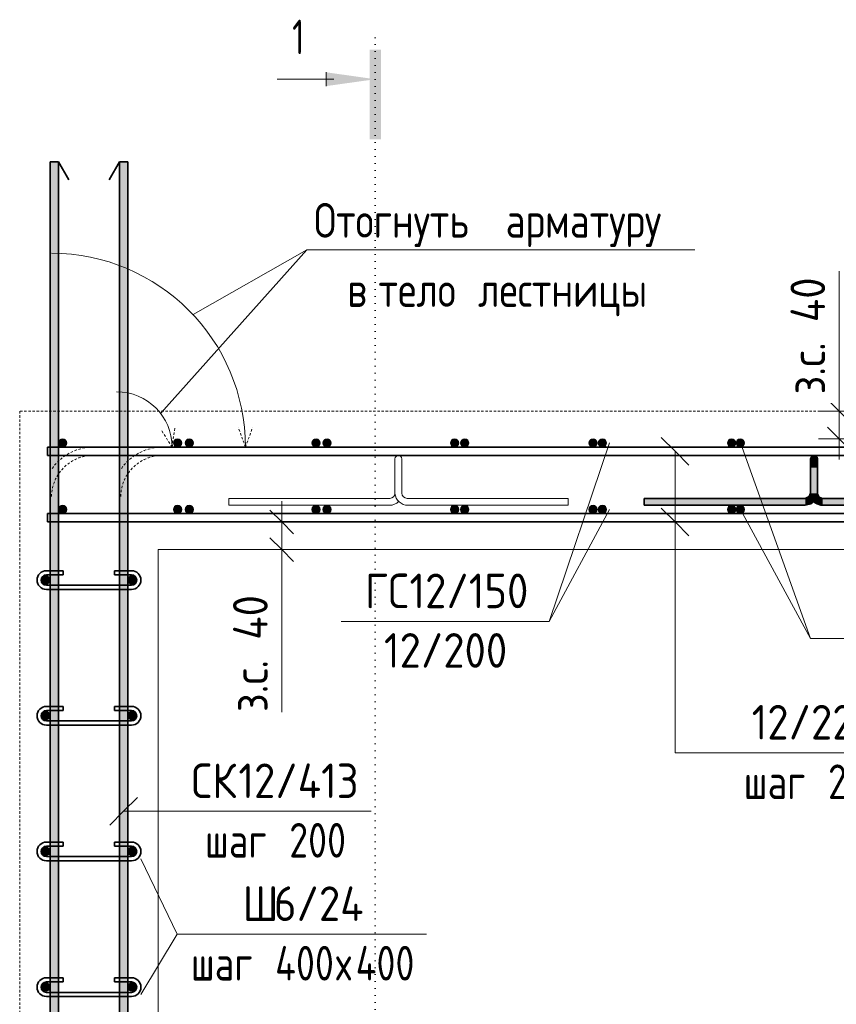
# Model space of a CAD drawing. Header units: millimetres. Extents: x 20745 to 44684, y -2139 to 75713.
# Tile 13 of 28: x 36432 to 37611, y -877 to 545. Entities that reach past the tile are written whole.
import ezdxf

# ---------------------------------------------------------------- set-up
doc = ezdxf.new("R2010")
doc.units = ezdxf.units.MM
doc.linetypes.add('01 Штриховая _4 мм_', pattern=[6, 3.5, -2.5])
doc.linetypes.add('04 Пунктир 10мм', pattern=[10, 0, -10])
for name, color, linetype, lineweight in [('AA_Dim', 7, 'Continuous', 9), ('AA_Dim-20', 7, 'Continuous', 9), ('AA_Linii', 7, 'Continuous', 9), ('AA_Oformlenie', 7, 'Continuous', 9), ('AA_Razrez', 7, 'Continuous', 9), ('AA_Vinoska', 7, 'Continuous', 9), ('AF_Element', 7, 'Continuous', 60), ('AF_Element_Опалубка', 7, 'Continuous', 20), ('AF_Perekritie_Опалубка', 7, 'Continuous', 20), ('AF_Stena_Опалубка', 7, 'Continuous', 20), ('KR_Armatura', 7, 'Continuous', 20), ('KR_Armatura_Tonkie', 7, 'Continuous', 20)]:
    doc.layers.add(name, color=color, linetype=linetype, lineweight=lineweight)
doc.styles.add('GOST Common', font='GOST_Common.ttf', dxfattribs={"width": 0.85, "height": 50})
doc.styles.add('ISOCPEUR_1', font='isocpeur.ttf', dxfattribs={"width": 0.7, "height": 50})
doc.styles.add('ISOCPEUR_2', font='isocpeur.ttf', dxfattribs={"width": 0.9, "height": 50})
doc.styles.add('ISOCPEUR_3', font='isocpeur.ttf', dxfattribs={"width": 0.8, "height": 50})
doc.dimstyles.new('01_Точн_3_знака__непрозр__З_С_', dxfattribs={"dimscale": 304.8, "dimtxt": 49.799059, "dimasz": 0.111549, "dimexe": 0.098425, "dimexo": 0.065617, "dimgap": 0.016404, "dimtad": 1, "dimdec": 3, "dimrnd": 0.001, "dimdsep": 46, "dimtxsty": 'ISOCPEUR_2', "dimblk1": 'OBLIQUE', "dimblk2": 'OBLIQUE', "dimsah": 1, "dimcen": 0.09, "dimdle": 0.098425, "dimazin": 0, "dimtfac": 1, "dimtdec": 4, "dimtix": 1, "dimtmove": 1, "dimatfit": 3, "dimfxl": 1, "dimtvp": 1, "dimtfill": 1, "dimtolj": 1, "dimtzin": 0, "dimlwd": 18, "dimlwe": 18, "dimarcsym": 2})

# ---------------------------------------------------------------- blocks, each defined once
blk = doc.blocks.new('Лестница тип 2 ед2 - Лестница тип 2 ед1-3683842-Сечение 3')
at = {"layer": 'AF_Element', "lineweight": 20}
for p, q in [((74915.000001, -220), (73025.000001, -220)), ((73025.000001, -220), (73025.000001, -1460))]:
    blk.add_line(p, q, dxfattribs=at)
blk = doc.blocks.new('351_Ряд стержней П переменный шаг _НесАрм_РабПлоск_ - Тип 1-V9-Сечение 3')
at = {"layer": 'KR_Armatura_Tonkie', "lineweight": 35}
h = blk.add_hatch(color=256, dxfattribs=at)
h.paths.add_polyline_path([(72879, -1654), (72881, -1654), (72880.8, -1529.5), (72878, -1536.4), (72877, -1544), (72877, -1654), (72878, -1654)])
h.paths.add_polyline_path([(72869, -1526.9), (72870.8, -1522.7), (72878, -1513.8), (72881, -1511.5), (72880.8, 340), (72869, 340), (72869, -1526.7)])
h = blk.add_hatch(color=256, dxfattribs=at)
h.paths.add_polyline_path([(72969, -1654), (72981, -1654), (72980.8, -1514), (72969, -1514), (72969, -1651.2)])
h.paths.add_polyline_path([(72969, -1502), (72981, -1502), (72980.8, 340), (72969, 340), (72969, -1499)])
for points in [[(72911, -1696), (72911, -1684), (72902.7, -1682.8), (72896, -1680), (72889.8, -1675.2), (72885, -1669), (72882, -1661.8), (72880.8, -1654), (72877, -1654), (72877.2, -1678.4), (72881.8, -1684.1), (72890.5, -1690.6), (72900.1, -1694.6), (72909.4, -1695.8)], [(72939, -1696), (72949.9, -1694.6), (72960, -1690.4), (72969.1, -1683.2), (72975.6, -1674.5), (72979.6, -1664.9), (72980.8, -1654), (72969, -1654), (72967.8, -1662.3), (72965, -1669), (72960.2, -1675.2), (72954, -1680), (72946.8, -1683), (72939, -1684.2), (72939, -1695.8)], [(72918.2, -1696), (72939, -1695.8), (72939, -1684), (72911, -1684.2), (72911, -1696)]]:
    blk.add_hatch(color=256, dxfattribs=at).paths.add_polyline_path(points)
for p, q in [((72869, 340), (72869, -1654)), ((72881, 340), (72869, 340)), ((72869, 340), (72881, 340)), ((72869, 340), (72869, -1654)), ((72881, 340), (72869, 340)), ((72869, 340), (72881, 340)), ((72869, 340), (72869, -1654)), ((72881, 340), (72869, 340)), ((72869, 340), (72881, 340)), ((72881, -1654), (72881, 340)), ((72881, 340), (72896, 314)), ((72881, -1654), (72881, 340)), ((72881, 340), (72896, 314)), ((72881, -1654), (72881, 340)), ((72881, 340), (72896, 314)), ((72969, 340), (72954, 314)), ((72969, 340), (72954, 314)), ((72969, 340), (72954, 314)), ((72969, 340), (72969, -1654)), ((72969, 340), (72981, 340)), ((72981, 340), (72969, 340)), ((72969, 340), (72969, -1654)), ((72969, 340), (72981, 340)), ((72981, 340), (72969, 340)), ((72969, 340), (72969, -1654)), ((72969, 340), (72981, 340)), ((72981, 340), (72969, 340)), ((72981, -1654), (72981, 340)), ((72981, -1654), (72981, 340)), ((72981, -1654), (72981, 340)), ((72939, -1684), (72911, -1684)), ((72939, -1684), (72911, -1684)), ((72939, -1684), (72911, -1684)), ((72911, -1696), (72939, -1696)), ((72911, -1696), (72939, -1696)), ((72911, -1696), (72939, -1696))]:
    blk.add_line(p, q, dxfattribs=at)
at = {"layer": 'KR_Armatura_Tonkie', "lineweight": 35, "flags": 128}
for points in [[(72869, -1654), (72871, -1666.7), (72876.7, -1678.2), (72885.6, -1687.4), (72896.9, -1693.5), (72909.5, -1696), (72911, -1696)], [(72869, -1654), (72871, -1666.7), (72876.7, -1678.2), (72885.6, -1687.4), (72896.9, -1693.5), (72909.5, -1696), (72911, -1696)], [(72869, -1654), (72871, -1666.7), (72876.7, -1678.2), (72885.6, -1687.4), (72896.9, -1693.5), (72909.5, -1696), (72911, -1696)], [(72911, -1684), (72900.3, -1682), (72891.1, -1676.4), (72884.4, -1667.9), (72881.2, -1657.5), (72881, -1654)], [(72911, -1684), (72900.3, -1682), (72891.1, -1676.4), (72884.4, -1667.9), (72881.2, -1657.5), (72881, -1654)], [(72911, -1684), (72900.3, -1682), (72891.1, -1676.4), (72884.4, -1667.9), (72881.2, -1657.5), (72881, -1654)], [(72939, -1696), (72951.7, -1694), (72963.2, -1688.3), (72972.4, -1679.4), (72978.5, -1668.1), (72981, -1655.5), (72981, -1654)], [(72969, -1654), (72967, -1664.7), (72961.4, -1673.9), (72952.9, -1680.6), (72942.5, -1683.8), (72939, -1684)], [(72939, -1696), (72951.7, -1694), (72963.2, -1688.3), (72972.4, -1679.4), (72978.5, -1668.1), (72981, -1655.5), (72981, -1654)], [(72969, -1654), (72967, -1664.7), (72961.4, -1673.9), (72952.9, -1680.6), (72942.5, -1683.8), (72939, -1684)], [(72939, -1696), (72951.7, -1694), (72963.2, -1688.3), (72972.4, -1679.4), (72978.5, -1668.1), (72981, -1655.5), (72981, -1654)], [(72969, -1654), (72967, -1664.7), (72961.4, -1673.9), (72952.9, -1680.6), (72942.5, -1683.8), (72939, -1684)]]:
    blk.add_lwpolyline(points, dxfattribs=at)
blk = doc.blocks.new('261_Лягушка _НесАрм_РабПлоск_ - 10 А240-3729258-Сечение 3')
at = {"layer": 'KR_Armatura_Tonkie', "lineweight": 35}
for points in [[(73967, -101.5), (73977, -101.5), (73976.8, -87.7), (73976, -86), (73975.3, -85.3), (73974.1, -84.5), (73973.2, -84.2), (73971.6, -84), (73970.3, -84.3), (73969.4, -84.7), (73967.9, -86.2), (73967.7, -86.5), (73967.1, -88.4), (73967, -89.6), (73967, -101.2)], [(73973.3, -138.5), (73977, -138.5), (73976.8, -101.5), (73967, -101.5), (73967.2, -138.5), (73972, -138.5)], [(73959.5, -156), (73966.5, -154.4), (73972, -150.7), (73968.2, -144.7), (73967, -138.5), (73964.6, -143.9), (73959.5, -146.2), (73959.5, -155.8)], [(73984.5, -156), (73984.5, -146), (73979.1, -143.6), (73976.8, -138.5), (73967, -138.5), (73968.6, -145.5), (73972.1, -150.9), (73978.1, -154.7), (73983.6, -155.8)], [(73919.7, -156), (73959.5, -155.8), (73959.5, -146), (73727, -146.2), (73727, -156), (73745.5, -156)], [(74006.8, -156), (74217, -155.8), (74217, -146), (73984.5, -146.2), (73984.5, -156), (73985.1, -156)]]:
    blk.add_hatch(color=256, dxfattribs=at).paths.add_polyline_path(points)
for p, q in [((73967, -101.5), (73967, -138.5)), ((73967, -101.5), (73967, -138.5)), ((73977, -138.5), (73977, -101.5)), ((73977, -138.5), (73977, -101.5)), ((73959.5, -146), (73727, -146)), ((73727, -146), (73727, -156)), ((73727, -156), (73727, -146)), ((73727, -156), (73959.5, -156)), ((74217, -146), (73984.5, -146)), ((73984.5, -156), (74217, -156)), ((74217, -156), (74217, -146)), ((74217, -146), (74217, -156))]:
    blk.add_line(p, q, dxfattribs=at)
at = {"layer": 'KR_Armatura_Tonkie', "lineweight": 35, "flags": 128}
for points in [[(73967, -89), (73968.9, -85.1), (73973, -84.1), (73976.5, -86.7), (73977, -89)], [(73967, -89), (73967, -90.9), (73967, -96.1), (73967, -101.5)], [(73977, -89), (73975.1, -92.9), (73971, -93.9), (73967.5, -91.3), (73967, -89)], [(73967, -101.5), (73967, -94.8), (73967, -90.2), (73967, -89)], [(73977, -101.5), (73977, -94.8), (73977, -90.2), (73977, -89)], [(73977, -89), (73977, -90.9), (73977, -96.1), (73977, -101.5)], [(73959.5, -156), (73967.5, -154.1), (73973.7, -148.7), (73976.8, -141), (73977, -138.5)], [(73967, -138.5), (73965.1, -143.5), (73960.4, -145.9), (73959.5, -146)], [(73967, -138.5), (73968.9, -146.5), (73974.3, -152.7), (73982, -155.8), (73984.5, -156)], [(73984.5, -146), (73979.5, -144.1), (73977.1, -139.4), (73977, -138.5)]]:
    blk.add_lwpolyline(points, dxfattribs=at)
blk = doc.blocks.new('ЭУ_Лягушка вид_1 - 12мм-3783548-Сечение 3')
at = {"layer": 'AA_Oformlenie'}
for p, q in [((74567, -89), (74567, -138.5)), ((74577, -138.5), (74577, -89)), ((74327, -146), (74327, -156)), ((74559.5, -146), (74327, -146)), ((74327, -156), (74559.5, -156)), ((74817, -146), (74584.5, -146)), ((74584.5, -156), (74817, -156)), ((74817, -156), (74817, -146))]:
    blk.add_line(p, q, dxfattribs=at)
for centre, radius, start, end in [((74572, -89), 5, 0, 180), ((74559.5, -138.5), 7.5, 270, 356.0986), ((74585.6, -137.3), 18.7, 185.2148, 270), ((74584.5, -138.5), 7.5, 180, 270), ((74559.5, -138.5), 17.5, 270, 316.9756)]:
    blk.add_arc(centre, radius, start, end, dxfattribs=at)
blk = doc.blocks.new('Разрез - Номер узла_ спереди-394134-Сечение 3')
at = {"layer": 'AA_Razrez'}
for points in [[(73346.6, 372.8), (73330.6, 372.8), (73330.6, 502), (73346.6, 502)], [(73267.8, 449.5), (73267.8, 469.4), (73338.5, 459.4)]]:
    blk.add_hatch(color=256, dxfattribs=at).paths.add_polyline_path(points)
for p, q in [((73267.8, 469.4), (73267.8, 449.5)), ((73278.5, 459.4), (73196.6, 459.4))]:
    blk.add_line(p, q, dxfattribs=at)
blk = doc.blocks.new('010_Текст с выноской - Текст 2 строки-3693531-Сечение 3')
at = {"layer": 'AA_Vinoska'}
blk.add_line((73239.9, 212.9), (73799.9, 212.9), dxfattribs=at)
blk = doc.blocks.new('042_М_Арматуры - Диам длина поз _ Комментарий-2260297-Сечение 3')
at = {"layer": 'AA_Vinoska'}
blk.add_line((73052.4, -775.6), (73412.4, -775.6), dxfattribs=at)
blk = doc.blocks.new('042_М_Арматуры - Диам длина поз _ Шаг _засечки_-3174167-Сечение 3')
at = {"layer": 'AA_Vinoska'}
blk.add_line((73052.4, -598), (73332.4, -598), dxfattribs=at)
blk = doc.blocks.new('042_М_Арматуры - Диам длина поз _ Комментарий _засечки_-3840671-Сечение 3')
at = {"layer": 'AA_Vinoska'}
blk.add_line((73790.6, -513.4), (74150.6, -513.4), dxfattribs=at)
blk = doc.blocks.new('042_М_Арматуры - Диам длина поз _ Шаг колво-3174169-Сечение 3')
at = {"layer": 'AA_Vinoska'}
blk.add_line((73289.5, -323.7), (73589.5, -323.7), dxfattribs=at)
blk = doc.blocks.new('042_М_Арматуры - Диам длина поз _ Шаг-2260295-Сечение 3')
at = {"layer": 'AA_Vinoska'}
blk.add_line((73966.9, -348.6), (74246.9, -348.6), dxfattribs=at)
blk = doc.blocks.new('DIMBLOCK40-Сечение 3')
at = {"layer": 'AA_Dim-20', "lineweight": 18}
for p, q in [((37615.2, 182.2), (37615.2, -15.9)), ((37615.2, 10), (37615.2, -90)), ((37619.2, -20), (37585.2, -20)), ((37615.2, -15.9), (37615.2, -40)), ((37615.2, -20), (37619.2, -20)), ((37633.6, -60), (37585.2, -60)), ((37615.2, -60), (37633.6, -60))]:
    blk.add_line(p, q, dxfattribs=at)
at = {"layer": 'AA_Dim-20', "lineweight": 30}
for p, q in [((37615.2, -20), (37598.2, -3)), ((37615.2, -20), (37632.2, -37)), ((37615.2, -60), (37598.2, -43)), ((37615.2, -60), (37632.2, -77))]:
    blk.add_line(p, q, dxfattribs=at)
at = {"layer": 'AA_Dim-20', "color": 0, "lineweight": 18, "insert": (37544.8, 4.1), "char_height": 50, "width": 213.753, "attachment_point": 1, "rotation": 90, "line_spacing_factor": 1.149209, "style": 'ISOCPEUR_2', "bg_fill": 3, "box_fill_scale": 1.25, "bg_fill_color": 256, "bg_fill_true_color": 13158600, "bg_fill_transparency": 0}
blk.add_mtext('з.с. 40', dxfattribs=at)
blk = doc.blocks.new('_Oblique')
at = {"color": 0, "linetype": 'ByBlock', "lineweight": -2}
blk.add_line((-0.5, -0.5), (0.5, 0.5), dxfattribs=at)
blk = doc.blocks.new('DIMBLOCK41-Сечение 3')
at = {"layer": 'AA_Dim-20', "lineweight": 18}
for p, q in [((36810, -150), (36810, -250)), ((36814, -180), (36780, -180)), ((36810, -180), (36814, -180)), ((36810, -256.5), (36810, -200)), ((36814, -220), (36780, -220)), ((36810, -220), (36814, -220)), ((36810, -454.7), (36810, -256.5))]:
    blk.add_line(p, q, dxfattribs=at)
at = {"layer": 'AA_Dim-20', "lineweight": 30}
for p, q in [((36810, -180), (36793, -163)), ((36810, -180), (36827, -197)), ((36810, -220), (36793, -203)), ((36810, -220), (36827, -237))]:
    blk.add_line(p, q, dxfattribs=at)
at = {"layer": 'AA_Dim-20', "color": 0, "lineweight": 18, "insert": (36739.7, -454.7), "char_height": 50, "width": 213.753, "attachment_point": 1, "rotation": 90, "line_spacing_factor": 1.149209, "style": 'ISOCPEUR_2', "bg_fill": 3, "box_fill_scale": 1.25, "bg_fill_color": 256, "bg_fill_true_color": 13158600, "bg_fill_transparency": 0}
blk.add_mtext('з.с. 40', dxfattribs=at)

msp = doc.modelspace()

# ---------------------------------------------------------------- hatches: boundary and pattern name
at = {"layer": 'KR_Armatura'}
h = msp.add_hatch(color=256, dxfattribs=at)
edge = h.paths.add_edge_path()
edge.add_arc((36493.589, -66), 6, 0, 360)
for points in [[(36490.589, -71.1962), (36496.589, -71.1962), (36499.589, -66), (36496.589, -60.8038), (36490.589, -60.8038), (36487.589, -66)], [(36662.589, -71.1962), (36665.589, -66), (36662.589, -60.8038), (36656.589, -60.8038), (36653.589, -66), (36656.589, -71.1962)], [(36673.4981, -71.1962), (36679.4981, -71.1962), (36682.4981, -66), (36679.4981, -60.8038), (36673.4981, -60.8038), (36670.4981, -66)], [(36856.589, -71.1962), (36862.589, -71.1962), (36865.589, -66), (36862.589, -60.8038), (36856.589, -60.8038), (36853.589, -66)], [(36872.4072, -71.1962), (36878.4072, -71.1962), (36881.4072, -66), (36878.4072, -60.8038), (36872.4072, -60.8038), (36869.4072, -66)], [(37056.589, -71.1962), (37062.589, -71.1962), (37065.589, -66), (37062.589, -60.8038), (37056.589, -60.8038), (37053.589, -66)], [(37071.3163, -71.1962), (37077.3163, -71.1962), (37080.3163, -66), (37077.3163, -60.8038), (37071.3163, -60.8038), (37068.3163, -66)], [(37256.589, -71.1962), (37262.589, -71.1962), (37265.589, -66), (37262.589, -60.8038), (37256.589, -60.8038), (37253.589, -66)], [(37270.2254, -71.1962), (37276.2254, -71.1962), (37279.2254, -66), (37276.2254, -60.8038), (37270.2254, -60.8038), (37267.2254, -66)], [(37456.589, -71.1962), (37462.589, -71.1962), (37465.589, -66), (37462.589, -60.8038), (37456.589, -60.8038), (37453.589, -66)], [(37469.1345, -71.1962), (37475.1345, -71.1962), (37478.1345, -66), (37475.1345, -60.8038), (37469.1345, -60.8038), (37466.1345, -66)], [(36490.589, -167.1962), (36496.589, -167.1962), (36499.589, -162), (36496.589, -156.8038), (36490.589, -156.8038), (36487.589, -162)], [(36662.589, -167.1962), (36665.589, -162), (36662.589, -156.8038), (36656.589, -156.8038), (36653.589, -162), (36656.589, -167.1962)], [(36673.4981, -167.1962), (36679.4981, -167.1962), (36682.4981, -162), (36679.4981, -156.8038), (36673.4981, -156.8038), (36670.4981, -162)], [(36856.589, -167.1962), (36862.589, -167.1962), (36865.589, -162), (36862.589, -156.8038), (36856.589, -156.8038), (36853.589, -162)], [(36872.4072, -167.1962), (36878.4072, -167.1962), (36881.4072, -162), (36878.4072, -156.8038), (36872.4072, -156.8038), (36869.4072, -162)], [(37056.589, -167.1962), (37062.589, -167.1962), (37065.589, -162), (37062.589, -156.8038), (37056.589, -156.8038), (37053.589, -162)], [(37071.3163, -167.1962), (37077.3163, -167.1962), (37080.3163, -162), (37077.3163, -156.8038), (37071.3163, -156.8038), (37068.3163, -162)], [(37256.589, -167.1962), (37262.589, -167.1962), (37265.589, -162), (37262.589, -156.8038), (37256.589, -156.8038), (37253.589, -162)], [(37270.2254, -167.1962), (37276.2254, -167.1962), (37279.2254, -162), (37276.2254, -156.8038), (37270.2254, -156.8038), (37267.2254, -162)], [(37456.589, -167.1962), (37462.589, -167.1962), (37465.589, -162), (37462.589, -156.8038), (37456.589, -156.8038), (37453.589, -162)], [(37469.1345, -167.1962), (37475.1345, -167.1962), (37478.1345, -162), (37475.1345, -156.8038), (37469.1345, -156.8038), (37466.1345, -162)], [(36469.589, -270), (36474.7852, -267), (36474.7852, -261), (36469.589, -258), (36464.3929, -261), (36464.3929, -267)], [(36593.589, -270), (36598.7852, -267), (36598.7852, -261), (36593.589, -258), (36588.3929, -261), (36588.3929, -267), (36590.0898, -267.9797)], [(36469.589, -466), (36474.7852, -463), (36474.7852, -457), (36469.589, -454), (36464.3929, -457), (36464.3929, -463)], [(36593.589, -466), (36598.7852, -463), (36598.7852, -457), (36593.589, -454), (36588.3929, -457), (36588.3929, -463), (36590.0898, -463.9797)], [(36469.589, -662), (36474.7852, -659), (36474.7852, -653), (36469.589, -650), (36464.3929, -653), (36464.3929, -659)], [(36593.589, -662), (36598.7852, -659), (36598.7852, -653), (36593.589, -650), (36588.3929, -653), (36588.3929, -659), (36590.0898, -659.9797)], [(36469.589, -858), (36474.7852, -855), (36474.7852, -849), (36469.589, -846), (36464.3929, -849), (36464.3929, -855)], [(36593.589, -858), (36598.7852, -855), (36598.7852, -849), (36593.589, -846), (36588.3929, -849), (36588.3929, -855), (36590.0898, -855.9797)]]:
    msp.add_hatch(color=256, dxfattribs=at).paths.add_polyline_path(points)
h = msp.add_hatch(color=256, dxfattribs=at)
edge = h.paths.add_edge_path()
edge.add_arc((36659.589, -66), 6, 0, 360)
h = msp.add_hatch(color=256, dxfattribs=at)
edge = h.paths.add_edge_path()
edge.add_arc((36676.4981, -66), 6, 0, 360)
h = msp.add_hatch(color=256, dxfattribs=at)
edge = h.paths.add_edge_path()
edge.add_arc((36859.589, -66), 6, 0, 360)
h = msp.add_hatch(color=256, dxfattribs=at)
edge = h.paths.add_edge_path()
edge.add_arc((36875.4072, -66), 6, 0, 360)
h = msp.add_hatch(color=256, dxfattribs=at)
edge = h.paths.add_edge_path()
edge.add_arc((37059.589, -66), 6, 0, 360)
h = msp.add_hatch(color=256, dxfattribs=at)
edge = h.paths.add_edge_path()
edge.add_arc((37074.3163, -66), 6, 0, 360)
h = msp.add_hatch(color=256, dxfattribs=at)
edge = h.paths.add_edge_path()
edge.add_arc((37259.589, -66), 6, 0, 360)
h = msp.add_hatch(color=256, dxfattribs=at)
edge = h.paths.add_edge_path()
edge.add_arc((37273.2254, -66), 6, 0, 360)
h = msp.add_hatch(color=256, dxfattribs=at)
edge = h.paths.add_edge_path()
edge.add_arc((37459.589, -66), 6, 0, 360)
h = msp.add_hatch(color=256, dxfattribs=at)
edge = h.paths.add_edge_path()
edge.add_arc((37472.1345, -66), 6, 0, 360)
h = msp.add_hatch(color=256, dxfattribs=at)
edge = h.paths.add_edge_path()
edge.add_arc((36493.589, -162), 6, 0, 360)
h = msp.add_hatch(color=256, dxfattribs=at)
edge = h.paths.add_edge_path()
edge.add_arc((36659.589, -162), 6, 0, 360)
h = msp.add_hatch(color=256, dxfattribs=at)
edge = h.paths.add_edge_path()
edge.add_arc((36676.4981, -162), 6, 0, 360)
h = msp.add_hatch(color=256, dxfattribs=at)
edge = h.paths.add_edge_path()
edge.add_arc((36859.589, -162), 6, 0, 360)
h = msp.add_hatch(color=256, dxfattribs=at)
edge = h.paths.add_edge_path()
edge.add_arc((36875.4072, -162), 6, 0, 360)
h = msp.add_hatch(color=256, dxfattribs=at)
edge = h.paths.add_edge_path()
edge.add_arc((37059.589, -162), 6, 0, 360)
h = msp.add_hatch(color=256, dxfattribs=at)
edge = h.paths.add_edge_path()
edge.add_arc((37074.3163, -162), 6, 0, 360)
h = msp.add_hatch(color=256, dxfattribs=at)
edge = h.paths.add_edge_path()
edge.add_arc((37259.589, -162), 6, 0, 360)
h = msp.add_hatch(color=256, dxfattribs=at)
edge = h.paths.add_edge_path()
edge.add_arc((37273.2254, -162), 6, 0, 360)
h = msp.add_hatch(color=256, dxfattribs=at)
edge = h.paths.add_edge_path()
edge.add_arc((37459.589, -162), 6, 0, 360)
h = msp.add_hatch(color=256, dxfattribs=at)
edge = h.paths.add_edge_path()
edge.add_arc((37472.1345, -162), 6, 0, 360)
h = msp.add_hatch(color=256, dxfattribs=at)
edge = h.paths.add_edge_path()
edge.add_arc((36469.589, -264), 6, 0, 360)
h = msp.add_hatch(color=256, dxfattribs=at)
edge = h.paths.add_edge_path()
edge.add_arc((36593.589, -264), 6, 0, 360)
h = msp.add_hatch(color=256, dxfattribs=at)
edge = h.paths.add_edge_path()
edge.add_arc((36469.589, -460), 6, 0, 360)
h = msp.add_hatch(color=256, dxfattribs=at)
edge = h.paths.add_edge_path()
edge.add_arc((36593.589, -460), 6, 0, 360)
h = msp.add_hatch(color=256, dxfattribs=at)
edge = h.paths.add_edge_path()
edge.add_arc((36469.589, -656), 6, 0, 360)
h = msp.add_hatch(color=256, dxfattribs=at)
edge = h.paths.add_edge_path()
edge.add_arc((36593.589, -656), 6, 0, 360)
h = msp.add_hatch(color=256, dxfattribs=at)
edge = h.paths.add_edge_path()
edge.add_arc((36469.589, -852), 6, 0, 360)
h = msp.add_hatch(color=256, dxfattribs=at)
edge = h.paths.add_edge_path()
edge.add_arc((36593.589, -852), 6, 0, 360)

# ---------------------------------------------------------------- linework, layer by layer
at = {"layer": 'AA_Linii', "linetype": '01 Штриховая _4 мм_', "lineweight": 20}
for p, q in [((36651.589, -72), (36655.7642, -42.292)), ((36651.589, -72), (36635.6915, -46.5586)), ((36757.589, -72), (36747.3284, -43.8092)), ((36757.589, -72), (36767.8497, -43.8092))]:
    msp.add_line(p, q, dxfattribs=at)
at = {"layer": 'AA_Linii', "lineweight": 20}
for centre, radius, start in [((36477.589, -72), 280, 0), ((36571.589, -72.0069), 80, 0.0049738)]:
    msp.add_arc(centre, radius, start, 90, dxfattribs=at)
at = {"layer": 'AA_Linii', "linetype": '01 Штриховая _4 мм_', "lineweight": 20}
for centre, radius, end in [((36537.589, -144), 72, 146.4426902), ((36537.589, -144), 60, 180), ((36637.589, -144), 72, 146.4426902), ((36637.589, -144), 60, 180)]:
    msp.add_arc(centre, radius, 90, end, dxfattribs=at)
at = {"layer": 'AA_Razrez', "linetype": '04 Пунктир 10мм'}
msp.add_line((36945.0887, 519.4259), (36945.0887, -2059.4758), dxfattribs=at)
at = {"layer": 'AA_Vinoska'}
for p, q in [((36635.1846, -23.1375), (36846.4883, 212.8858)), ((36681.9439, 119.5268), (36846.4883, 212.8858)), ((37283.589, -65.9858), (37196.0974, -323.7119)), ((37377.987, -78), (37357.987, -58)), ((37472.68, -66), (37573.5144, -348.5796)), ((37377.987, -78), (37397.987, -98)), ((37377.987, -78), (37377.987, -513.4314)), ((37283.589, -161.9858), (37196.0974, -323.7119)), ((37378.0831, -180), (37358.0831, -160)), ((37472.68, -162), (37573.5144, -348.5796)), ((37378.0831, -180), (37398.0831, -200)), ((37378.0831, -180), (37378.0831, -513.4314)), ((37377.987, -513.4314), (37397.1411, -513.4314)), ((37378.0831, -513.4314), (37397.1411, -513.4314)), ((36581.589, -598), (36601.589, -578)), ((36581.589, -598), (36561.589, -618)), ((36581.589, -598), (36658.9648, -598)), ((36606.589, -666.5), (36658.9648, -775.5625)), ((36606.589, -862.5), (36658.9648, -775.5625))]:
    msp.add_line(p, q, dxfattribs=at)
at = {"layer": 'AF_Perekritie_Опалубка', "linetype": '01 Штриховая _4 мм_'}
for p, q in [((38721.589, -20), (36431.589, -20)), ((36431.589, -20), (36431.589, -220)), ((36631.589, -220), (38521.589, -220))]:
    msp.add_line(p, q, dxfattribs=at)
at = {"layer": 'AF_Stena_Опалубка', "linetype": '01 Штриховая _4 мм_'}
for p, q in [((36431.589, -220), (36431.589, -1460)), ((36631.589, -1460), (36631.589, -220))]:
    msp.add_line(p, q, dxfattribs=at)
at = {"layer": 'KR_Armatura'}
for p, q in [((36490.589, -60.8038), (36487.589, -66)), ((36487.589, -66), (36490.589, -71.1962)), ((36496.589, -60.8038), (36490.589, -60.8038)), ((36499.589, -66), (36496.589, -60.8038)), ((36496.589, -71.1962), (36499.589, -66)), ((36656.589, -60.8038), (36653.589, -66)), ((36653.589, -66), (36656.589, -71.1962)), ((36662.589, -60.8038), (36656.589, -60.8038)), ((36665.589, -66), (36662.589, -60.8038)), ((36662.589, -71.1962), (36665.589, -66)), ((36673.4981, -60.8038), (36670.4981, -66)), ((36670.4981, -66), (36673.4981, -71.1962)), ((36679.4981, -60.8038), (36673.4981, -60.8038)), ((36682.4981, -66), (36679.4981, -60.8038)), ((36679.4981, -71.1962), (36682.4981, -66)), ((36856.589, -60.8038), (36853.589, -66)), ((36853.589, -66), (36856.589, -71.1962)), ((36862.589, -60.8038), (36856.589, -60.8038)), ((36865.589, -66), (36862.589, -60.8038)), ((36862.589, -71.1962), (36865.589, -66)), ((36872.4072, -60.8038), (36869.4072, -66)), ((36869.4072, -66), (36872.4072, -71.1962)), ((36878.4072, -60.8038), (36872.4072, -60.8038)), ((36881.4072, -66), (36878.4072, -60.8038)), ((36878.4072, -71.1962), (36881.4072, -66)), ((37056.589, -60.8038), (37053.589, -66)), ((37053.589, -66), (37056.589, -71.1962)), ((37062.589, -60.8038), (37056.589, -60.8038)), ((37065.589, -66), (37062.589, -60.8038)), ((37062.589, -71.1962), (37065.589, -66)), ((37071.3163, -60.8038), (37068.3163, -66)), ((37068.3163, -66), (37071.3163, -71.1962)), ((37077.3163, -60.8038), (37071.3163, -60.8038)), ((37080.3163, -66), (37077.3163, -60.8038)), ((37077.3163, -71.1962), (37080.3163, -66)), ((37256.589, -60.8038), (37253.589, -66)), ((37253.589, -66), (37256.589, -71.1962)), ((37262.589, -60.8038), (37256.589, -60.8038)), ((37265.589, -66), (37262.589, -60.8038)), ((37262.589, -71.1962), (37265.589, -66)), ((37270.2254, -60.8038), (37267.2254, -66)), ((37267.2254, -66), (37270.2254, -71.1962)), ((37276.2254, -60.8038), (37270.2254, -60.8038)), ((37279.2254, -66), (37276.2254, -60.8038)), ((37276.2254, -71.1962), (37279.2254, -66)), ((37456.589, -60.8038), (37453.589, -66)), ((37453.589, -66), (37456.589, -71.1962)), ((37462.589, -60.8038), (37456.589, -60.8038)), ((37465.589, -66), (37462.589, -60.8038)), ((37462.589, -71.1962), (37465.589, -66)), ((37469.1345, -60.8038), (37466.1345, -66)), ((37466.1345, -66), (37469.1345, -71.1962)), ((37475.1345, -60.8038), (37469.1345, -60.8038)), ((37478.1345, -66), (37475.1345, -60.8038)), ((37475.1345, -71.1962), (37478.1345, -66)), ((36490.589, -71.1962), (36496.589, -71.1962)), ((36656.589, -71.1962), (36662.589, -71.1962)), ((36673.4981, -71.1962), (36679.4981, -71.1962)), ((36856.589, -71.1962), (36862.589, -71.1962)), ((36872.4072, -71.1962), (36878.4072, -71.1962)), ((37056.589, -71.1962), (37062.589, -71.1962)), ((37071.3163, -71.1962), (37077.3163, -71.1962)), ((37256.589, -71.1962), (37262.589, -71.1962)), ((37270.2254, -71.1962), (37276.2254, -71.1962)), ((37456.589, -71.1962), (37462.589, -71.1962)), ((37469.1345, -71.1962), (37475.1345, -71.1962)), ((36490.589, -156.8038), (36487.589, -162)), ((36487.589, -162), (36490.589, -167.1962)), ((36496.589, -156.8038), (36490.589, -156.8038)), ((36490.589, -167.1962), (36496.589, -167.1962)), ((36499.589, -162), (36496.589, -156.8038)), ((36496.589, -167.1962), (36499.589, -162)), ((36656.589, -156.8038), (36653.589, -162)), ((36653.589, -162), (36656.589, -167.1962)), ((36662.589, -156.8038), (36656.589, -156.8038)), ((36656.589, -167.1962), (36662.589, -167.1962)), ((36665.589, -162), (36662.589, -156.8038)), ((36662.589, -167.1962), (36665.589, -162)), ((36673.4981, -156.8038), (36670.4981, -162)), ((36670.4981, -162), (36673.4981, -167.1962)), ((36679.4981, -156.8038), (36673.4981, -156.8038)), ((36673.4981, -167.1962), (36679.4981, -167.1962)), ((36682.4981, -162), (36679.4981, -156.8038)), ((36679.4981, -167.1962), (36682.4981, -162)), ((36856.589, -156.8038), (36853.589, -162)), ((36853.589, -162), (36856.589, -167.1962)), ((36862.589, -156.8038), (36856.589, -156.8038)), ((36856.589, -167.1962), (36862.589, -167.1962)), ((36865.589, -162), (36862.589, -156.8038)), ((36862.589, -167.1962), (36865.589, -162)), ((36872.4072, -156.8038), (36869.4072, -162)), ((36869.4072, -162), (36872.4072, -167.1962)), ((36878.4072, -156.8038), (36872.4072, -156.8038)), ((36872.4072, -167.1962), (36878.4072, -167.1962)), ((36881.4072, -162), (36878.4072, -156.8038)), ((36878.4072, -167.1962), (36881.4072, -162)), ((37056.589, -156.8038), (37053.589, -162)), ((37053.589, -162), (37056.589, -167.1962)), ((37062.589, -156.8038), (37056.589, -156.8038)), ((37056.589, -167.1962), (37062.589, -167.1962)), ((37065.589, -162), (37062.589, -156.8038)), ((37062.589, -167.1962), (37065.589, -162)), ((37071.3163, -156.8038), (37068.3163, -162)), ((37068.3163, -162), (37071.3163, -167.1962)), ((37077.3163, -156.8038), (37071.3163, -156.8038)), ((37071.3163, -167.1962), (37077.3163, -167.1962)), ((37080.3163, -162), (37077.3163, -156.8038)), ((37077.3163, -167.1962), (37080.3163, -162)), ((37256.589, -156.8038), (37253.589, -162)), ((37253.589, -162), (37256.589, -167.1962)), ((37262.589, -156.8038), (37256.589, -156.8038)), ((37256.589, -167.1962), (37262.589, -167.1962)), ((37265.589, -162), (37262.589, -156.8038)), ((37262.589, -167.1962), (37265.589, -162)), ((37270.2254, -156.8038), (37267.2254, -162)), ((37267.2254, -162), (37270.2254, -167.1962)), ((37276.2254, -156.8038), (37270.2254, -156.8038)), ((37270.2254, -167.1962), (37276.2254, -167.1962)), ((37279.2254, -162), (37276.2254, -156.8038)), ((37276.2254, -167.1962), (37279.2254, -162)), ((37456.589, -156.8038), (37453.589, -162)), ((37453.589, -162), (37456.589, -167.1962)), ((37462.589, -156.8038), (37456.589, -156.8038)), ((37456.589, -167.1962), (37462.589, -167.1962)), ((37465.589, -162), (37462.589, -156.8038)), ((37462.589, -167.1962), (37465.589, -162)), ((37469.1345, -156.8038), (37466.1345, -162)), ((37466.1345, -162), (37469.1345, -167.1962)), ((37475.1345, -156.8038), (37469.1345, -156.8038)), ((37469.1345, -167.1962), (37475.1345, -167.1962)), ((37478.1345, -162), (37475.1345, -156.8038)), ((37475.1345, -167.1962), (37478.1345, -162)), ((36469.589, -258), (36464.3929, -261)), ((36464.3929, -261), (36464.3929, -267)), ((36464.3929, -267), (36469.589, -270)), ((36474.7852, -261), (36469.589, -258)), ((36469.589, -270), (36474.7852, -267)), ((36474.7852, -267), (36474.7852, -261)), ((36593.589, -258), (36588.3929, -261)), ((36588.3929, -261), (36588.3929, -267)), ((36588.3929, -267), (36590.0898, -267.9797)), ((36590.0898, -267.9797), (36593.589, -270)), ((36598.7852, -261), (36593.589, -258)), ((36593.589, -270), (36598.7852, -267)), ((36598.7852, -267), (36598.7852, -261)), ((36469.589, -454), (36464.3929, -457)), ((36474.7852, -457), (36469.589, -454)), ((36593.589, -454), (36588.3929, -457)), ((36598.7852, -457), (36593.589, -454)), ((36464.3929, -457), (36464.3929, -463)), ((36464.3929, -463), (36469.589, -466)), ((36469.589, -466), (36474.7852, -463)), ((36474.7852, -463), (36474.7852, -457)), ((36588.3929, -457), (36588.3929, -463)), ((36588.3929, -463), (36590.0898, -463.9797)), ((36590.0898, -463.9797), (36593.589, -466)), ((36593.589, -466), (36598.7852, -463)), ((36598.7852, -463), (36598.7852, -457)), ((36469.589, -650), (36464.3929, -653)), ((36464.3929, -653), (36464.3929, -659)), ((36474.7852, -653), (36469.589, -650)), ((36474.7852, -659), (36474.7852, -653)), ((36593.589, -650), (36588.3929, -653)), ((36588.3929, -653), (36588.3929, -659)), ((36598.7852, -653), (36593.589, -650)), ((36598.7852, -659), (36598.7852, -653)), ((36464.3929, -659), (36469.589, -662)), ((36469.589, -662), (36474.7852, -659)), ((36588.3929, -659), (36590.0898, -659.9797)), ((36590.0898, -659.9797), (36593.589, -662)), ((36593.589, -662), (36598.7852, -659)), ((36469.589, -846), (36464.3929, -849)), ((36464.3929, -849), (36464.3929, -855)), ((36474.7852, -849), (36469.589, -846)), ((36474.7852, -855), (36474.7852, -849)), ((36593.589, -846), (36588.3929, -849)), ((36588.3929, -849), (36588.3929, -855)), ((36598.7852, -849), (36593.589, -846)), ((36598.7852, -855), (36598.7852, -849)), ((36464.3929, -855), (36469.589, -858)), ((36469.589, -858), (36474.7852, -855)), ((36588.3929, -855), (36590.0898, -855.9797)), ((36590.0898, -855.9797), (36593.589, -858)), ((36593.589, -858), (36598.7852, -855))]:
    msp.add_line(p, q, dxfattribs=at)
for centre in [(36493.589, -66), (36659.589, -66), (36676.4981, -66), (36859.589, -66), (36875.4072, -66), (37059.589, -66), (37074.3163, -66), (37259.589, -66), (37273.2254, -66), (37459.589, -66), (37472.1345, -66), (36493.589, -162), (36659.589, -162), (36676.4981, -162), (36859.589, -162), (36875.4072, -162), (37059.589, -162), (37074.3163, -162), (37259.589, -162), (37273.2254, -162), (37459.589, -162), (37472.1345, -162), (36469.589, -264), (36593.589, -264), (36469.589, -460), (36593.589, -460), (36469.589, -656), (36593.589, -656), (36469.589, -852), (36593.589, -852)]:
    msp.add_circle(centre, 6, dxfattribs=at)
at = {"layer": 'KR_Armatura_Tonkie', "lineweight": 35}
for p, q in [((38671.589, -72), (36471.589, -72)), ((36471.589, -72), (36471.589, -84)), ((38671.589, -72), (36471.589, -72)), ((36471.589, -72), (36471.589, -84)), ((38671.589, -72), (36471.589, -72)), ((36471.589, -72), (36471.589, -84)), ((38671.589, -84), (36471.589, -84)), ((38671.589, -84), (36471.589, -84)), ((38671.589, -84), (36471.589, -84)), ((38671.589, -168), (36471.589, -168)), ((36471.589, -168), (36471.589, -180)), ((38671.589, -168), (36471.589, -168)), ((36471.589, -168), (36471.589, -180)), ((38671.589, -168), (36471.589, -168)), ((36471.589, -168), (36471.589, -180)), ((38671.589, -180), (36471.589, -180)), ((38671.589, -180), (36471.589, -180)), ((38671.589, -180), (36471.589, -180)), ((36494.6023, -250.5), (36470.089, -250.5)), ((36494.6023, -250.5), (36470.089, -250.5)), ((36494.6023, -250.5), (36494.6023, -256.5)), ((36494.6023, -250.5), (36494.6023, -256.5)), ((36593.089, -250.5), (36568.5758, -250.5)), ((36568.5758, -250.5), (36568.5758, -256.5)), ((36593.089, -250.5), (36568.5758, -250.5)), ((36568.5758, -250.5), (36568.5758, -256.5)), ((36494.6023, -256.5), (36470.089, -256.5)), ((36494.6023, -256.5), (36470.089, -256.5)), ((36593.089, -256.5), (36568.5758, -256.5)), ((36593.089, -256.5), (36568.5758, -256.5)), ((36470.089, -271.5), (36593.089, -271.5)), ((36470.089, -271.5), (36593.089, -271.5)), ((36470.089, -277.5), (36593.089, -277.5)), ((36470.089, -277.5), (36593.089, -277.5)), ((36494.6023, -446.5), (36470.089, -446.5)), ((36494.6023, -452.5), (36470.089, -452.5)), ((36494.6023, -446.5), (36494.6023, -452.5)), ((36593.089, -446.5), (36568.5758, -446.5)), ((36568.5758, -446.5), (36568.5758, -452.5)), ((36593.089, -452.5), (36568.5758, -452.5)), ((36470.089, -467.5), (36593.089, -467.5)), ((36470.089, -473.5), (36593.089, -473.5)), ((36494.6023, -642.5), (36470.089, -642.5)), ((36494.6023, -642.5), (36470.089, -642.5)), ((36494.6023, -648.5), (36470.089, -648.5)), ((36494.6023, -648.5), (36470.089, -648.5)), ((36494.6023, -642.5), (36494.6023, -648.5)), ((36494.6023, -642.5), (36494.6023, -648.5)), ((36593.089, -642.5), (36568.5758, -642.5)), ((36568.5758, -642.5), (36568.5758, -648.5)), ((36593.089, -642.5), (36568.5758, -642.5)), ((36568.5758, -642.5), (36568.5758, -648.5)), ((36593.089, -648.5), (36568.5758, -648.5)), ((36593.089, -648.5), (36568.5758, -648.5)), ((36470.089, -663.5), (36593.089, -663.5)), ((36470.089, -663.5), (36593.089, -663.5)), ((36470.089, -669.5), (36593.089, -669.5)), ((36470.089, -669.5), (36593.089, -669.5)), ((36494.6023, -838.5), (36470.089, -838.5)), ((36494.6023, -838.5), (36494.6023, -844.5)), ((36593.089, -838.5), (36568.5758, -838.5)), ((36568.5758, -838.5), (36568.5758, -844.5)), ((36494.6023, -844.5), (36470.089, -844.5)), ((36593.089, -844.5), (36568.5758, -844.5)), ((36470.089, -859.5), (36593.089, -859.5)), ((36470.089, -865.5), (36593.089, -865.5))]:
    msp.add_line(p, q, dxfattribs=at)
for centre, radius, start, end in [((36470.089, -264), 13.5, 90, 270), ((36470.089, -264), 13.5, 90, 270), ((36593.089, -264), 13.5, 270, 90), ((36593.089, -264), 13.5, 270, 90), ((36470.089, -264), 7.5, 90, 270), ((36470.089, -264), 7.5, 90, 270), ((36593.089, -264), 7.5, 270, 90), ((36593.089, -264), 7.5, 270, 90), ((36470.089, -460), 13.5, 90, 270), ((36470.089, -460), 7.5, 90, 270), ((36593.089, -460), 13.5, 270, 90), ((36593.089, -460), 7.5, 270, 90), ((36470.089, -656), 13.5, 90, 270), ((36470.089, -656), 13.5, 90, 270), ((36470.089, -656), 7.5, 90, 270), ((36470.089, -656), 7.5, 90, 270), ((36593.089, -656), 13.5, 270, 90), ((36593.089, -656), 13.5, 270, 90), ((36593.089, -656), 7.5, 270, 90), ((36593.089, -656), 7.5, 270, 90), ((36470.089, -852), 13.5, 90, 270), ((36593.089, -852), 13.5, 270, 90), ((36470.089, -852), 7.5, 90, 270), ((36593.089, -852), 7.5, 270, 90)]:
    msp.add_arc(centre, radius, start, end, dxfattribs=at)

# ---------------------------------------------------------------- block references
at = {"layer": 'AA_Oformlenie'}
msp.add_blockref('ЭУ_Лягушка вид_1 - 12мм-3783548-Сечение 3', (-37593.411, 0), dxfattribs=at)
at = {"layer": 'AA_Razrez'}
msp.add_blockref('Разрез - Номер узла_ спереди-394134-Сечение 3', (-36393.411, 0), dxfattribs=at)
at = {"layer": 'AA_Vinoska'}
for name in ['010_Текст с выноской - Текст 2 строки-3693531-Сечение 3', '042_М_Арматуры - Диам длина поз _ Шаг колво-3174169-Сечение 3', '042_М_Арматуры - Диам длина поз _ Шаг-2260295-Сечение 3', '042_М_Арматуры - Диам длина поз _ Комментарий _засечки_-3840671-Сечение 3', '042_М_Арматуры - Диам длина поз _ Шаг _засечки_-3174167-Сечение 3', '042_М_Арматуры - Диам длина поз _ Комментарий-2260297-Сечение 3']:
    msp.add_blockref(name, (-36393.411, 0), dxfattribs=at)
at = {"layer": 'AF_Element_Опалубка'}
msp.add_blockref('Лестница тип 2 ед2 - Лестница тип 2 ед1-3683842-Сечение 3', (-36393.411, 0), dxfattribs=at)
at = {"layer": 'KR_Armatura_Tonkie', "lineweight": 35}
for name in ['351_Ряд стержней П переменный шаг _НесАрм_РабПлоск_ - Тип 1-V9-Сечение 3', '261_Лягушка _НесАрм_РабПлоск_ - 10 А240-3729258-Сечение 3']:
    msp.add_blockref(name, (-36393.411, 0), dxfattribs=at)

# ---------------------------------------------------------------- texts
at = {"layer": 'AA_Razrez', "insert": (36825.1113, 545.3952), "char_height": 50, "width": 21.324887, "attachment_point": 1, "style": 'ISOCPEUR_1'}
msp.add_mtext('\\fISOCPEUR|b0|i0|c204|p34|;\\W.7;1', dxfattribs=at)
at = {"layer": 'AA_Vinoska', "char_height": 50, "attachment_point": 1}
for s, insert, width, style in [('Отогнуть', (36856.789, 280.5319), 317.548419, 'GOST Common'), ('\\fGOST Common|b0|i0|c204|p34|;\\W.85; ', (37118.7926, 280.5319), 17.717294, 'GOST Common'), ('арматуру', (37133.4108, 280.5319), 316.18555, 'GOST Common'), ('\\fGOST Common|b0|i0|c204|p34|;\\W.85;в', (36904.644, 180.5319), 36.797456, 'GOST Common'), ('\\fGOST Common|b0|i0|c204|p34|;\\W.85; ', (36935.0049, 180.5319), 17.717294, 'GOST Common'), ('\\fGOST Common|b0|i0|c204|p34|;\\W.85; ', (37078.9382, 180.5319), 17.717294, 'GOST Common'), ('тело', (36949.6231, 180.5319), 156.729906, 'GOST Common'), ('лестницы', (37093.5565, 180.5319), 306.645469, 'GOST Common'), ('ГС', (36930.1902, -254.6299), 77.924025, 'ISOCPEUR_2'), ('12/150', (36994.484, -254.6299), 210.683475, 'ISOCPEUR_2'), ('12/200', (36957.6402, -340.6109), 222.227775, 'ISOCPEUR_2'), ('12/220', (37488.6839, -444.3493), 222.227775, 'ISOCPEUR_2'), ('12/413', (36747.4132, -528.9179), 215.012587, 'ISOCPEUR_2'), ('СК', (36679.5476, -528.9179), 82.253137, 'ISOCPEUR_2'), (' 200', (37573.4823, -530.3304), 133.4008, 'ISOCPEUR_3'), ('шаг', (37477.1739, -530.3304), 116.7257, 'ISOCPEUR_3'), (' 200', (36795.3059, -614.899), 133.4008, 'ISOCPEUR_3'), ('шаг', (36698.9976, -614.899), 116.7257, 'ISOCPEUR_3'), ('\\fISOCPEUR|b0|i0|c204|p34|;\\W.9;Ш', (36753.4776, -706.4804), 54.835425, 'ISOCPEUR_2'), ('6/24', (36798.7213, -706.4804), 160.177163, 'ISOCPEUR_2'), (' 400', (36774.9859, -792.4615), 137.2489, 'ISOCPEUR_3'), ('\\fISOCPEUR|b0|i0|c204|p34|;\\W.8;х', (36888.2276, -792.4615), 34.6329, 'ISOCPEUR_3'), ('400', (36916.8026, -792.4615), 107.7468, 'ISOCPEUR_3'), ('шаг', (36678.6776, -792.4615), 116.7257, 'ISOCPEUR_3')]:
    msp.add_mtext(s, dxfattribs=dict(at, insert=insert, width=width, style=style))

# ---------------------------------------------------------------- next in the draw order: dimensions: what is measured, and where the dimension line sits
at = {"layer": 'AA_Dim', "lineweight": 18}
for base, p1, p2, override, picture, middle in [((37615.1549, -60), (37639.1966, -20), (37653.589, -60), {"dimpost": '<>', "dimfxl": 42.510512}, 'DIMBLOCK40-Сечение 3', (37578.1655, 110.9599)), ((36810.001, -220), (36834.0426, -180), (36834.0426, -220), {"dimpost": '<>', "dimfxl": 40}, 'DIMBLOCK41-Сечение 3', (36773.0115, -347.7899))]:
    dim = msp.add_linear_dim(base=base, p1=p1, p2=p2, angle=90, dimstyle='01_Точн_3_знака__непрозр__З_С_', override=override, dxfattribs=at)
    dim.commit()
    dim.dimension.update_dxf_attribs({"geometry": picture, "text_midpoint": middle, "dimtype": 160, "text_rotation": 90})

doc.saveas('drawing.dxf')
